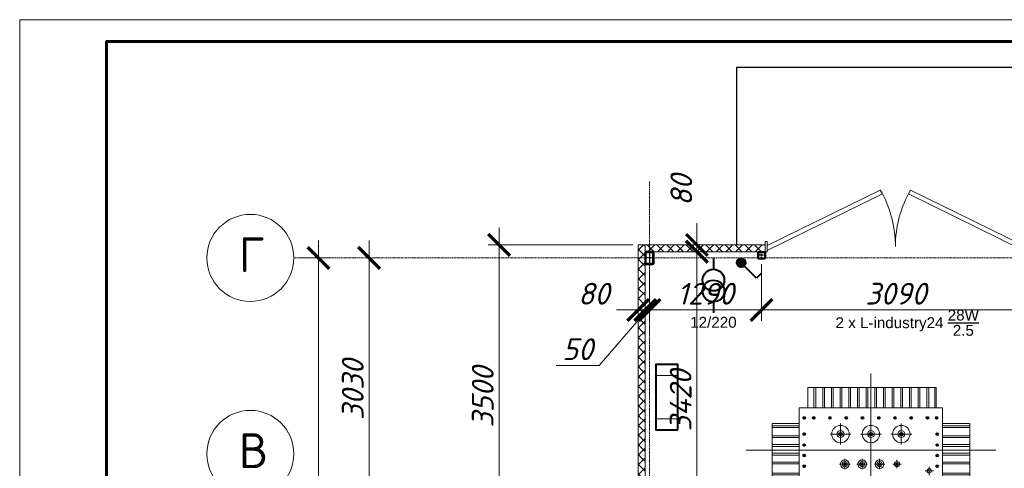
# Model space of a CAD drawing. Header units: millimetres. Extents: x 523209 to 536718, y -48289 to -47398.
# Tile 52 of 116: x 530863 to 531089, y -47675 to -47572. Entities that reach past the tile are written whole.
import ezdxf
from ezdxf.enums import TextEntityAlignment as Align

# ---------------------------------------------------------------- set-up
doc = ezdxf.new("R2010")
doc.units = ezdxf.units.MM
for name, pattern in [('ACAD_ISO02W100', [15, 12, -3]), ('CENTER', [50.8, 31.75, -6.35, 6.35, -6.35]), ('DASHED', [19.05, 12.7, -6.35]), ('GOST2.303 5', [24, 20, -1.5, 1, -1.5]), ('GOST2.303 6', [12, 8, -1.5, 1, -1.5])]:
    doc.linetypes.add(name, pattern=pattern)
doc.layers.get('Defpoints').update_dxf_attribs({"color": 140})
doc.layers.add('03_Осевые', color=4, linetype='GOST2.303 5')
for name, color, linetype, lineweight in [('centre', 1, 'CENTER', 15), ('Lines_Ном._пера__100', 7, 'Continuous', 20), ('main', 162, 'Continuous', 15), ('Text Blocks_Ном._пера__1', 7, 'Continuous', 30), ('А_СЭНДВИЧ', 30, 'Continuous', 5), ('ВК-линия контур', 132, 'Continuous', 15), ('ВК-линия толстая', 30, 'Continuous', 60), ('ВК-Текст', 1, 'Continuous', 30), ('Двери', 250, 'Continuous', 9), ('Металл', 170, 'Continuous', 40), ('осевая', 252, 'GOST2.303 6', 9), ('Размеры', 30, 'Continuous', 9), ('электрика', 1, 'Continuous', 40)]:
    doc.layers.add(name, color=color, linetype=linetype, lineweight=lineweight)
doc.styles.add('GOST 2.304', font='CS_Gost2304.shx')
doc.styles.get("Standard").update_dxf_attribs({"font": 'arial.ttf'})
doc.styles.add('СГЕНЕРИР_СТИЛЬ_3', font='isocpeur.ttf', dxfattribs={"oblique": 15})
doc.dimstyles.new('SPDS100', dxfattribs={"dimscale": 100, "dimtxt": 2.5, "dimasz": 2.5, "dimexe": 1.25, "dimexo": 0.625, "dimtad": 1, "dimdec": 0, "dimrnd": 0.001, "dimtxsty": 'GOST 2.304', "dimblk": 'OBLIQUE', "dimcen": 2.5, "dimdle": 2, "dimclrd": 256, "dimclre": 256, "dimclrt": 256, "dimadec": 0, "dimazin": 2, "dimtfac": 0.75, "dimtdec": 0, "dimtmove": 1, "dimatfit": 3, "dimfxl": 1, "dimtolj": 1, "dimlwd": -1, "dimlwe": -1, "dimarcsym": 0})

# ---------------------------------------------------------------- blocks, each defined once
blk = doc.blocks.new('*U136')
at = {"layer": 'ВК-линия контур', "color": 0}
for p, q in [((-594, 420), (0, 420)), ((-594, 0), (-594, 420))]:
    blk.add_line(p, q, dxfattribs=at)
at = {"layer": 'ВК-линия толстая', "color": 0}
for points in [[(-574, 5), (-574, 415), (-5, 415), (-5, 5)], [(-574, 401), (-574, 401), (-574, 401), (-574, 401)]]:
    blk.add_lwpolyline(points, close=True, dxfattribs=at)
at = {"layer": 'ВК-Текст', "color": 0}
blk.add_attdef('ЛИСТ_АЛ', text='', height=2.5, dxfattribs=at).set_placement((-10, 411.5), align=Align.MIDDLE_CENTER)
at = {"layer": 'ВК-Текст', "color": 0, "ltscale": 0.5}
blk.add_attdef('ВЕРХНИЙ_ШИФР', text='', height=0.000005, rotation=180, dxfattribs=at).set_placement((-574, 401), align=Align.MIDDLE_CENTER)
at = {"layer": 'ВК-Текст', "color": 0, "flags": 12}
blk.add_attdef('ФОРМАТ_ЛИСТА', (-42, 1.56), '', height=2.5, dxfattribs=at)
blk = doc.blocks.new('A$C29CC0E15')
at = {"layer": 'электрика', "lineweight": 0}
for p, q in [((2.5, 5), (2.5, 0)), ((12.5, 5), (12.5, 0))]:
    blk.add_line(p, q, dxfattribs=at)
at = {"layer": 'электрика'}
blk.add_lwpolyline([(0, 0), (15, 0), (15, 5), (0, 5), (0, 0)], dxfattribs=at)
blk = doc.blocks.new('A$C015468A0')
at = {"layer": 'электрика'}
h = blk.add_hatch(color=256, dxfattribs=at)
h.dxf.hatch_style = 1
h.paths.add_polyline_path([(5.59, 1, 1), (3.59, 1, 1)])
at = {"layer": 'электрика', "color": 1, "ltscale": 20}
for p, q in [((0, 3.49), (1.06, 4.55)), ((1.06, 4.55), (3.88, 1.71))]:
    blk.add_line(p, q, dxfattribs=at)
at = {"layer": 'электрика', "color": 1}
blk.add_circle((4.59, 1), 1, dxfattribs=at)
blk.add_circle((4.59, 1), 1, dxfattribs=at)
blk = doc.blocks.new('A$C3F1D332B')
at = {"layer": 'электрика'}
for p, q in [((0, 2.5), (2.5, 2.5)), ((10, 2.5), (12.5, 2.5))]:
    blk.add_line(p, q, dxfattribs=at)
for centre in [(5, 2.5), (7.5, 2.5)]:
    blk.add_circle(centre, 2.5, dxfattribs=at)
blk = doc.blocks.new('_ArchTick')
at = {"color": 0, "linetype": 'ByBlock', "const_width": 0.15}
blk.add_lwpolyline([(-0.5, -0.5), (0.5, 0.5)], dxfattribs=at)
blk = doc.blocks.new('*D234')
at = {"layer": 'Defpoints', "color": 0, "transparency": 16777216}
for p in [(1866, 14160), (1866, 14160), (1866, 11130)]:
    blk.add_point(p, dxfattribs=at)
at = {"layer": 'Размеры', "linetype": 'Continuous', "transparency": 16777216}
for p, q in [((1866, 10930), (1866, 14360)), ((1928, 14160), (1991, 14160)), ((1928, 11130), (1991, 11130))]:
    blk.add_line(p, q, dxfattribs=at)
at = {"layer": 'Размеры', "transparency": 16777216, "xscale": 250, "yscale": 250, "zscale": 250}
for p, rotation in [((1866, 14160), 90), ((1866, 11130), 270)]:
    blk.add_blockref('_ArchTick', p, dxfattribs=dict(at, rotation=rotation))
at = {"layer": 'Размеры', "transparency": 16777216, "insert": (1678, 12645), "char_height": 250, "attachment_point": 5, "rotation": 90, "style": 'СГЕНЕРИР_СТИЛЬ_3'}
blk.add_mtext('\\A1;3030', dxfattribs=at)
blk = doc.blocks.new('*D235')
at = {"layer": 'Defpoints', "color": 0, "transparency": 16777216}
for p in [(1000, 14160), (1284, 14160), (1000, 4610)]:
    blk.add_point(p, dxfattribs=at)
at = {"layer": 'Размеры', "linetype": 'Continuous', "transparency": 16777216}
for p, q in [((1284, 4410), (1284, 14360)), ((1062, 14160), (1409, 14160)), ((1062, 4610), (1409, 4610))]:
    blk.add_line(p, q, dxfattribs=at)
at = {"layer": 'Размеры', "transparency": 16777216, "xscale": 250, "yscale": 250, "zscale": 250}
for p, rotation in [((1284, 14160), 90), ((1284, 4610), 270)]:
    blk.add_blockref('_ArchTick', p, dxfattribs=dict(at, rotation=rotation))
at = {"layer": 'Размеры', "transparency": 16777216, "insert": (1097, 9385), "char_height": 250, "attachment_point": 5, "rotation": 90, "style": 'СГЕНЕРИР_СТИЛЬ_3'}
blk.add_mtext('\\A1;9550', dxfattribs=at)
blk = doc.blocks.new('*U118')
at = {"layer": 'А_СЭНДВИЧ'}
h = blk.add_hatch(dxfattribs=at)
h.set_pattern_fill('NET', color=256, scale=25, angle=45)
h.set_pattern_definition([(45, (1389.97, -100), (-56.1266, 56.1266), []), (135, (1389.97, -100), (-56.1266, -56.1266), [])])
h.paths.add_polyline_path([(68981, -52694), (70361, -52694), (70361, -52614), (68981, -52614)])
blk.add_lwpolyline([(68981, -52694), (70361, -52694), (70361, -52614), (68981, -52614)], close=True, dxfattribs=at)
blk = doc.blocks.new('*U119')
at = {"layer": 'А_СЭНДВИЧ'}
h = blk.add_hatch(dxfattribs=at)
h.set_pattern_fill('NET', color=256, scale=25, angle=45)
h.set_pattern_definition([(45, (3704.01, -100), (-56.1266, 56.1266), []), (135, (3704.01, -100), (-56.1266, -56.1266), [])])
h.paths.add_polyline_path([(69078, -52694), (72578, -52694), (72578, -52614), (69078, -52614)])
blk.add_lwpolyline([(69078, -52694), (72578, -52694), (72578, -52614), (69078, -52614)], close=True, dxfattribs=at)
blk = doc.blocks.new('ворота')
at = {"layer": 'Двери', "color": 0}
for p, q in [((80334, -53636), (81635, -53000)), ((83284, -53636), (81984, -53000)), ((80334, -53693), (81660, -53043)), ((83284, -53693), (81959, -53043))]:
    blk.add_line(p, q, dxfattribs=at)
for points in [[(80309, -53710), (80334, -53710), (80334, -53590), (80309, -53590)], [(83284, -53710), (83309, -53710), (83309, -53590), (83284, -53590)]]:
    blk.add_lwpolyline(points, close=True, dxfattribs=at)
for centre, start, end in [((80509, -53650), 0, 30), ((83109, -53650), 150, 180)]:
    blk.add_arc(centre, 1300, start, end, dxfattribs=at)
blk = doc.blocks.new('*D237')
at = {"layer": 'Defpoints', "color": 0, "transparency": 16777216}
for p in [(5041, 14230), (5637, 14230), (4841, 10810)]:
    blk.add_point(p, dxfattribs=at)
at = {"layer": 'Размеры', "linetype": 'Continuous', "transparency": 16777216}
for p, q in [((5637, 10610), (5637, 14430)), ((5104, 14230), (5762, 14230)), ((4904, 10810), (5762, 10810))]:
    blk.add_line(p, q, dxfattribs=at)
at = {"layer": 'Размеры', "transparency": 16777216, "xscale": 250, "yscale": 250, "zscale": 250}
for p, rotation in [((5637, 14230), 90), ((5637, 10810), 270)]:
    blk.add_blockref('_ArchTick', p, dxfattribs=dict(at, rotation=rotation))
at = {"layer": 'Размеры', "transparency": 16777216, "insert": (5450, 12520), "char_height": 250, "attachment_point": 5, "rotation": 90, "style": 'СГЕНЕРИР_СТИЛЬ_3'}
blk.add_mtext('\\A1;3420', dxfattribs=at)
blk = doc.blocks.new('*D238')
at = {"layer": 'Defpoints', "color": 0, "transparency": 16777216}
for p in [(5091, 14080), (6381, 14150), (6381, 13562)]:
    blk.add_point(p, dxfattribs=at)
at = {"layer": 'Размеры', "linetype": 'Continuous', "transparency": 16777216}
for p, q in [((6381, 14088), (6381, 13437)), ((5091, 14018), (5091, 13437)), ((4891, 13562), (6581, 13562))]:
    blk.add_line(p, q, dxfattribs=at)
at = {"layer": 'Размеры', "transparency": 16777216, "xscale": 250, "yscale": 250, "zscale": 250, "rotation": 180}
blk.add_blockref('_ArchTick', (5091, 13562), dxfattribs=at)
at = {"layer": 'Размеры', "transparency": 16777216, "xscale": 250, "yscale": 250, "zscale": 250}
blk.add_blockref('_ArchTick', (6381, 13562), dxfattribs=at)
at = {"layer": 'Размеры', "transparency": 16777216, "insert": (5736, 13749), "char_height": 250, "attachment_point": 5, "style": 'СГЕНЕРИР_СТИЛЬ_3'}
blk.add_mtext('\\A1;1290', dxfattribs=at)
blk = doc.blocks.new('*D239')
at = {"layer": 'Defpoints', "color": 0, "transparency": 16777216}
for p in [(6381, 14150), (9471, 14090), (9471, 13562)]:
    blk.add_point(p, dxfattribs=at)
at = {"layer": 'Размеры', "linetype": 'Continuous', "transparency": 16777216}
for p, q in [((6381, 14088), (6381, 13437)), ((9471, 14028), (9471, 13437)), ((6181, 13562), (9671, 13562))]:
    blk.add_line(p, q, dxfattribs=at)
at = {"layer": 'Размеры', "transparency": 16777216, "xscale": 250, "yscale": 250, "zscale": 250, "rotation": 180}
blk.add_blockref('_ArchTick', (6381, 13562), dxfattribs=at)
at = {"layer": 'Размеры', "transparency": 16777216, "xscale": 250, "yscale": 250, "zscale": 250}
blk.add_blockref('_ArchTick', (9471, 13562), dxfattribs=at)
at = {"layer": 'Размеры', "transparency": 16777216, "insert": (7926, 13749), "char_height": 250, "attachment_point": 5, "style": 'СГЕНЕРИР_СТИЛЬ_3'}
blk.add_mtext('\\A1;3090', dxfattribs=at)
blk = doc.blocks.new('*D245')
at = {"layer": 'Defpoints', "color": 0, "transparency": 16777216}
for p in [(5041, 14102), (5091, 14080), (5041, 13562)]:
    blk.add_point(p, dxfattribs=at)
at = {"layer": 'Размеры', "linetype": 'Continuous', "transparency": 16777216}
for p, q in [((5041, 14040), (5041, 13437)), ((5091, 14018), (5091, 13437)), ((5066, 13562), (4511, 12924)), ((5041, 13562), (4791, 13562)), ((5091, 13562), (5041, 13562)), ((5091, 13562), (5041, 13562)), ((5091, 13562), (5341, 13562)), ((4511, 12924), (4019, 12924))]:
    blk.add_line(p, q, dxfattribs=at)
at = {"layer": 'Размеры', "transparency": 16777216, "xscale": 250, "yscale": 250, "zscale": 250}
blk.add_blockref('_ArchTick', (5041, 13562), dxfattribs=at)
at = {"layer": 'Размеры', "transparency": 16777216, "xscale": 250, "yscale": 250, "zscale": 250, "rotation": 180}
blk.add_blockref('_ArchTick', (5091, 13562), dxfattribs=at)
at = {"layer": 'Размеры', "transparency": 16777216, "insert": (4265, 13111), "char_height": 250, "attachment_point": 5, "style": 'СГЕНЕРИР_СТИЛЬ_3'}
blk.add_mtext('\\A1;50', dxfattribs=at)
blk = doc.blocks.new('*D246')
at = {"layer": 'Defpoints', "color": 0, "transparency": 16777216}
for p in [(4961, 14160), (5041, 14160), (4961, 13562)]:
    blk.add_point(p, dxfattribs=at)
at = {"layer": 'Размеры', "linetype": 'Continuous', "transparency": 16777216}
for p, q in [((4961, 14098), (4961, 13437)), ((5041, 14098), (5041, 13437)), ((4961, 13562), (4711, 13562)), ((5041, 13562), (4961, 13562)), ((5041, 13562), (5291, 13562))]:
    blk.add_line(p, q, dxfattribs=at)
at = {"layer": 'Размеры', "transparency": 16777216, "xscale": 250, "yscale": 250, "zscale": 250}
blk.add_blockref('_ArchTick', (4961, 13562), dxfattribs=at)
at = {"layer": 'Размеры', "transparency": 16777216, "xscale": 250, "yscale": 250, "zscale": 250, "rotation": 180}
blk.add_blockref('_ArchTick', (5041, 13562), dxfattribs=at)
at = {"layer": 'Размеры', "transparency": 16777216, "insert": (4450, 13749), "char_height": 250, "attachment_point": 5, "style": 'СГЕНЕРИР_СТИЛЬ_3'}
blk.add_mtext('\\A1;80', dxfattribs=at)
blk = doc.blocks.new('*D247')
at = {"layer": 'Defpoints', "color": 0, "transparency": 16777216}
for p in [(5036, 14310), (5637, 14310), (5036, 14230)]:
    blk.add_point(p, dxfattribs=at)
at = {"layer": 'Размеры', "linetype": 'Continuous', "transparency": 16777216}
for p, q in [((5637, 14310), (5637, 14560)), ((5099, 14310), (5762, 14310)), ((5637, 14230), (5637, 14310)), ((5099, 14230), (5762, 14230)), ((5637, 14230), (5637, 13980))]:
    blk.add_line(p, q, dxfattribs=at)
at = {"layer": 'Размеры', "transparency": 16777216, "xscale": 250, "yscale": 250, "zscale": 250}
for p, rotation in [((5637, 14310), 270), ((5637, 14230), 90)]:
    blk.add_blockref('_ArchTick', p, dxfattribs=dict(at, rotation=rotation))
at = {"layer": 'Размеры', "transparency": 16777216, "insert": (5458, 14937), "char_height": 250, "attachment_point": 5, "rotation": 90, "style": 'СГЕНЕРИР_СТИЛЬ_3'}
blk.add_mtext('\\A1;80', dxfattribs=at)
blk = doc.blocks.new('A$C6DC02123')
for points in [[(820, 792.1, 1), (797.7, 792.1, 1)], [(1080.3, 792.1, 1), (1058, 792.1, 1)], [(1340.6, 792.1, 1), (1318.3, 792.1, 1)], [(857.2, 535.5, 1), (834.8, 535.5, 1)], [(1005.9, 535.5, 1), (983.6, 535.5, 1)], [(1154.7, 535.5, 1), (1132.3, 535.5, 1)], [(1303.4, 535.5, 1), (1281.1, 535.5, 1)]]:
    blk.add_hatch(color=256).paths.add_polyline_path(points)
for centre, radius in [((498.2, 930.7), 7.44), ((579.7, 930.7), 7.44), ((718.8, 930.7), 7.44), ((857.9, 930.7), 7.44), ((997, 930.7), 7.44), ((1136.1, 930.7), 7.44), ((1275.1, 930.7), 7.44), ((1414.2, 930.7), 7.44), ((1553.3, 930.7), 7.44), ((1631.8, 930.7), 7.44), ((498.2, 792.1), 7.44), ((808.8, 792.1), 11.2), ((1069.1, 792.1), 11.2), ((1329.4, 792.1), 11.2), ((1637, 792.1), 7.44), ((498.2, 699.1), 7.44), ((1637, 699.1), 7.44), ((498.2, 609.9), 7.44), ((1637, 609.9), 7.44), ((498.2, 516.9), 7.44), ((1637, 516.9), 7.44), ((498.2, 378.2), 7.44), ((579.7, 378.2), 7.44), ((718.8, 378.2), 7.44), ((857.9, 378.2), 7.44), ((997, 378.2), 7.44), ((1136.1, 378.2), 7.44), ((1275.1, 378.2), 7.44), ((1414.2, 378.2), 7.44), ((1553.3, 378.2), 7.44), ((1631.8, 378.2), 7.44)]:
    blk.add_circle(centre, radius)
at = {"layer": 'centre', "lineweight": 15, "ltscale": 100}
for p, q in [((1069.1, 1309), (1069.1, 0)), ((808.8, 702.8), (808.8, 881.3)), ((1069.1, 702.8), (1069.1, 881.3)), ((1329.4, 702.8), (1329.4, 881.3)), ((719.6, 792.1), (898.1, 792.1)), ((979.9, 792.1), (1158.4, 792.1)), ((1240.2, 792.1), (1418.7, 792.1)), ((0, 654.5), (2138.2, 655.4)), ((801.4, 535.5), (890.6, 535.5)), ((846, 490.9), (846, 580.1)), ((950.1, 535.5), (1039.4, 535.5)), ((994.7, 490.9), (994.7, 580.1)), ((1098.9, 535.5), (1188.1, 535.5)), ((1143.5, 490.9), (1143.5, 580.1)), ((1256.1, 535.5), (1328.4, 535.5)), ((1292.2, 571.7), (1292.2, 499.3)), ((1568.5, 513.1), (1568.5, 440.8)), ((1532.3, 477), (1604.7, 477))]:
    blk.add_line(p, q, dxfattribs=at)
at = {"layer": 'main', "lineweight": 15, "ltscale": 100}
for p, q in [((1628, 1189.5), (529.9, 1189.5)), ((529.9, 1189.5), (529.9, 1015.7)), ((582, 1189.5), (582, 1015.7)), ((596.8, 1189.5), (596.8, 1015.7)), ((656.3, 1189.5), (656.3, 1015.7)), ((671.2, 1189.5), (671.2, 1015.7)), ((730.7, 1189.5), (730.7, 1015.7)), ((745.6, 1189.5), (745.6, 1015.7)), ((805.1, 1189.5), (805.1, 1015.7)), ((820, 1189.5), (820, 1015.7)), ((879.5, 1189.5), (879.5, 1015.7)), ((894.3, 1189.5), (894.3, 1015.7)), ((953.8, 1189.5), (953.8, 1015.7)), ((968.7, 1189.5), (968.7, 1015.7)), ((1028.2, 1189.5), (1028.2, 1015.7)), ((1043.1, 1189.5), (1043.1, 1015.7)), ((1102.6, 1189.5), (1102.6, 1015.7)), ((1117.5, 1189.5), (1117.5, 1015.7)), ((1177, 1189.5), (1177, 1015.7)), ((1191.8, 1189.5), (1191.8, 1015.7)), ((1251.3, 1189.5), (1251.3, 1015.7)), ((1266.2, 1189.5), (1266.2, 1015.7)), ((1325.7, 1189.5), (1325.7, 1015.7)), ((1340.6, 1189.5), (1340.6, 1015.7)), ((1400.1, 1189.5), (1400.1, 1015.7)), ((1415, 1189.5), (1415, 1015.7)), ((1474.5, 1189.5), (1474.5, 1015.7)), ((1489.3, 1189.5), (1489.3, 1015.7)), ((1548.8, 1189.5), (1548.8, 1015.7)), ((1563.7, 1189.5), (1563.7, 1015.7)), ((1616.9, 1189.5), (1616.9, 1015.7)), ((1628, 1189.5), (1628, 1015.7)), ((455.5, 1015.7), (1682.7, 1015.7)), ((455.5, 1015.7), (455.5, 293.2)), ((1682.7, 1015.7), (1682.7, 293.2)), ((223.1, 883.1), (223.1, 426.7)), ((223.1, 883.1), (455.5, 883.1)), ((223.1, 861.9), (455.5, 861.9)), ((223.1, 847), (455.5, 847)), ((1915.1, 883.1), (1682.7, 883.1)), ((1915.1, 861.9), (1682.7, 861.9)), ((1915.1, 847), (1682.7, 847)), ((1915.1, 883.1), (1915.1, 426.7)), ((223.1, 776.5), (455.5, 776.5)), ((223.1, 761.6), (455.5, 761.6)), ((1915.1, 776.5), (1682.7, 776.5)), ((1915.1, 761.6), (1682.7, 761.6)), ((223.1, 702.1), (455.5, 702.1)), ((223.1, 687.2), (455.5, 687.2)), ((1915.1, 702.1), (1682.7, 702.1)), ((1915.1, 687.2), (1682.7, 687.2)), ((223.1, 627.7), (455.5, 627.7)), ((223.1, 612.9), (455.5, 612.9)), ((1915.1, 627.7), (1682.7, 627.7)), ((1915.1, 612.9), (1682.7, 612.9)), ((223.1, 553.4), (455.5, 553.4)), ((223.1, 538.5), (455.5, 538.5)), ((1915.1, 553.4), (1682.7, 553.4)), ((1915.1, 538.5), (1682.7, 538.5)), ((223.1, 458.9), (455.5, 458.9)), ((223.1, 444), (455.5, 444)), ((223.1, 426.7), (455.5, 426.7)), ((1915.1, 458.9), (1682.7, 458.9)), ((1915.1, 444), (1682.7, 444)), ((1915.1, 426.7), (1682.7, 426.7)), ((455.5, 293.2), (1682.7, 293.2)), ((529.9, 293.2), (529.9, 119.4)), ((582, 293.2), (582, 119.4)), ((596.8, 293.2), (596.8, 119.4)), ((656.3, 293.2), (656.3, 119.4)), ((671.2, 293.2), (671.2, 119.4)), ((730.7, 293.2), (730.7, 119.4)), ((745.6, 293.2), (745.6, 119.4)), ((805.1, 293.2), (805.1, 119.4)), ((820, 293.2), (820, 119.4)), ((879.5, 293.2), (879.5, 119.4)), ((894.3, 293.2), (894.3, 119.4)), ((953.8, 293.2), (953.8, 119.4)), ((968.7, 293.2), (968.7, 119.4)), ((1028.2, 293.2), (1028.2, 119.4)), ((1043.1, 293.2), (1043.1, 119.4)), ((1102.6, 293.2), (1102.6, 119.4)), ((1117.5, 293.2), (1117.5, 119.4)), ((1177, 293.2), (1177, 119.4)), ((1191.8, 293.2), (1191.8, 119.4)), ((1251.3, 293.2), (1251.3, 119.4)), ((1266.2, 293.2), (1266.2, 119.4)), ((1325.7, 293.2), (1325.7, 119.4)), ((1340.6, 293.2), (1340.6, 119.4)), ((1400.1, 293.2), (1400.1, 119.4)), ((1415, 293.2), (1415, 119.4)), ((1474.5, 293.2), (1474.5, 119.4)), ((1489.3, 293.2), (1489.3, 119.4)), ((1548.8, 293.2), (1548.8, 119.4)), ((1563.7, 293.2), (1563.7, 119.4)), ((1616.9, 293.2), (1616.9, 119.4)), ((1628, 293.2), (1628, 119.4)), ((529.9, 119.4), (1628, 119.4))]:
    blk.add_line(p, q, dxfattribs=at)
for centre, radius in [((808.8, 792.1), 74.4), ((1069.1, 792.1), 74.4), ((1329.4, 792.1), 74.4), ((808.8, 792.1), 29.7), ((1069.1, 792.1), 29.7), ((1329.4, 792.1), 29.7), ((846, 535.5), 37.2), ((846, 535.5), 22.3), ((846, 535.5), 11.2), ((994.7, 535.5), 37.2), ((994.7, 535.5), 22.3), ((994.7, 535.5), 11.2), ((1143.5, 535.5), 37.2), ((1143.5, 535.5), 22.3), ((1143.5, 535.5), 11.2), ((1292.2, 535.5), 22.3), ((1292.2, 535.5), 11.2), ((1568.5, 477), 18.6)]:
    blk.add_circle(centre, radius, dxfattribs=at)
blk = doc.blocks.new('*U209')
for points in [[(-32, -40), (32, -40, 0.414214), (40, -32), (40, 32, 0.414214), (32, 40), (-32, 40, 0.414214), (-40, 32), (-40, -32, 0.414214)], [(-32, -36), (32, -36, 0.414214), (36, -32), (36, 32, 0.414214), (32, 36), (-32, 36, 0.414214), (-36, 32), (-36, -32, 0.414214)]]:
    blk.add_lwpolyline(points, format="xyb", close=True)
at = {"layer": '03_Осевые'}
for p, q in [((0, -40), (0, 40)), ((-40, 0), (40, 0))]:
    blk.add_line(p, q, dxfattribs=at)
blk = doc.blocks.new('*U220')
for points in [[(-38, -70), (38, -70, 0.414214), (50, -58), (50, 58, 0.414214), (38, 70), (-38, 70, 0.414214), (-50, 58), (-50, -58, 0.414214)], [(-38, -64), (38, -64, 0.414214), (44, -58), (44, 58, 0.414214), (38, 64), (-38, 64, 0.414214), (-44, 58), (-44, -58, 0.414214)]]:
    blk.add_lwpolyline(points, format="xyb", close=True)
at = {"layer": '03_Осевые'}
for p, q in [((-50, 0), (50, 0)), ((0, -70), (0, 70))]:
    blk.add_line(p, q, dxfattribs=at)
blk = doc.blocks.new('*D257')
at = {"layer": 'Defpoints', "color": 0, "transparency": 16777216}
for p in [(3361, 14310), (4961, 14310), (4479, 10810)]:
    blk.add_point(p, dxfattribs=at)
at = {"layer": 'Размеры', "linetype": 'Continuous', "transparency": 16777216}
for p, q in [((3361, 10610), (3361, 14510)), ((4899, 14310), (3236, 14310)), ((4416, 10810), (3236, 10810))]:
    blk.add_line(p, q, dxfattribs=at)
at = {"layer": 'Размеры', "transparency": 16777216, "xscale": 250, "yscale": 250, "zscale": 250}
for p, rotation in [((3361, 14310), 90), ((3361, 10810), 270)]:
    blk.add_blockref('_ArchTick', p, dxfattribs=dict(at, rotation=rotation))
at = {"layer": 'Размеры', "transparency": 16777216, "insert": (3173, 12560), "char_height": 250, "attachment_point": 5, "rotation": 90, "style": 'СГЕНЕРИР_СТИЛЬ_3'}
blk.add_mtext('\\A1;3500', dxfattribs=at)
blk = doc.blocks.new('A$C6B5953C9')
blk.add_lwpolyline([(9691.4, 14310.2), (9691.4, 16350.2), (6091.4, 16350.2), (6091.4, 14310.2)])
at = {"layer": 'Lines_Ном._пера__100', "linetype": 'Continuous'}
for centre in [(500, 14160.2), (500, 11908.3)]:
    blk.add_circle(centre, 500, dxfattribs=at)
at = {"layer": 'осевая', "ltscale": 0.5}
for points in [[(5091.4, 15039), (5091.4, 1000)], [(1000, 14160.2), (24268.5, 14160.2)]]:
    blk.add_lwpolyline(points, dxfattribs=at)
at = {"layer": 'А_СЭНДВИЧ', "rotation": 270}
blk.add_blockref('*U119', (57655.8, 83388.4), dxfattribs=at)
at = {"layer": 'А_СЭНДВИЧ'}
blk.add_blockref('*U118', (-63939.9, 66924.6), dxfattribs=at)
at = {"layer": 'Двери', "color": 0}
blk.add_blockref('ворота', (-73888.1, 67940.4), dxfattribs=at)
at = {"layer": 'Металл', "rotation": 180.0099999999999}
blk.add_blockref('*U220', (5091.4, 14160.2), dxfattribs=at)
at = {"layer": 'Металл', "xscale": -1, "rotation": 0.009999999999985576}
blk.add_blockref('*U209', (6381.4, 14190.2), dxfattribs=at)
at = {"layer": 'электрика', "color": 1, "ltscale": 0.2, "xscale": 1.343971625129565, "yscale": 1.343971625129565, "zscale": 1.343971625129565}
blk.add_blockref('A$C6DC02123', (6202, 11071.4), dxfattribs=at)
at = {"layer": 'Text Blocks_Ном._пера__1', "style": 'СГЕНЕРИР_СТИЛЬ_3'}
for s, p in [('Г', (366.7, 13997.5)), ('В', (366.7, 11745.6))]:
    blk.add_text(s, height=400, dxfattribs=at).set_placement(p)
at = {"layer": 'Размеры'}
dim = blk.add_linear_dim(base=(5637.4, 14310.2), p1=(5036.4, 14230.2), p2=(5036.4, 14310.2), angle=90, dimstyle='SPDS100', override={"dimtxsty": 'СГЕНЕРИР_СТИЛЬ_3', "dimblk1": 'ArchTick', "dimblk2": 'ArchTick', "dimsah": 1}, dxfattribs=at)
dim.commit()
dim.dimension.update_dxf_attribs({"geometry": '*D247', "text_midpoint": (5645.5, 14936.5), "dimtype": 160})
for base, p1, p2, picture, middle in [((3361, 14310.2), (4478.9, 10810.2), (4961.4, 14310.2), '*D257', (3173.5, 12560.2)), ((5637.4, 14230.2), (4841.4, 10810.2), (5041.4, 14230.2), '*D237', (5449.9, 12520.2)), ((1284.3, 14160.2), (1000, 4610.2), (1000, 14160.2), '*D235', (1096.8, 9385.2)), ((1865.6, 14160.2), (1865.6, 11130.2), (1865.6, 14160.2), '*D234', (1678.1, 12645.2))]:
    dim = blk.add_linear_dim(base=base, p1=p1, p2=p2, angle=90, dimstyle='SPDS100', override={"dimtxsty": 'СГЕНЕРИР_СТИЛЬ_3', "dimblk1": 'ArchTick', "dimblk2": 'ArchTick', "dimsah": 1}, dxfattribs=at)
    dim.commit()
    dim.dimension.update_dxf_attribs({"geometry": picture, "text_midpoint": middle})
for base, p1, p2, picture, middle in [((4961.4, 13561.7), (5041.4, 14160.2), (4961.4, 14160.2), '*D246', (4449.6, 13561.7)), ((5041.4, 13561.7), (5091.4, 14080.2), (5041.4, 14102.2), '*D245', (4448.4, 12924))]:
    dim = blk.add_linear_dim(base=base, p1=p1, p2=p2, dimstyle='SPDS100', override={"dimtxsty": 'СГЕНЕРИР_СТИЛЬ_3', "dimblk1": 'ArchTick', "dimblk2": 'ArchTick', "dimsah": 1}, dxfattribs=at)
    dim.commit()
    dim.dimension.update_dxf_attribs({"geometry": picture, "text_midpoint": middle, "dimtype": 160})
for base, p1, p2, picture, middle in [((6381.4, 13561.7), (5091.4, 14080.2), (6381.4, 14150.2), '*D238', (5736.4, 13749.2)), ((9471.4, 13561.7), (6381.4, 14150.2), (9471.4, 14090.2), '*D239', (7926.4, 13749.2))]:
    dim = blk.add_linear_dim(base=base, p1=p1, p2=p2, dimstyle='SPDS100', override={"dimtxsty": 'СГЕНЕРИР_СТИЛЬ_3', "dimblk1": 'ArchTick', "dimblk2": 'ArchTick', "dimsah": 1}, dxfattribs=at)
    dim.commit()
    dim.dimension.update_dxf_attribs({"geometry": picture, "text_midpoint": middle})

msp = doc.modelspace()

# ---------------------------------------------------------------- block references
at = {"linetype": 'DASHED'}
ref = msp.add_blockref('*U136', (531456.63387, -47991.68774), dxfattribs=at)
ref.add_attrib('ВЕРХНИЙ_ШИФР', '1984-11.Р 01.06.01 РЗ.Э1-01', dxfattribs={"layer": 'ВК-Текст', "color": 0, "ltscale": 0.5, "height": 0.000005, "rotation": 180}).set_placement((530882.63392, -47590.68773), align=Align.MIDDLE_CENTER)
at = {"xscale": 0.02, "yscale": 0.02, "zscale": 0.02}
msp.add_blockref('A$C6B5953C9', (530905.70468, -47909.63692), dxfattribs=at)
at = {"layer": 'электрика'}
for name, p, rotation in [('A$C3F1D332B', (531019.748, -47626.53302), 270), ('A$C015468A0', (531033.23639, -47626.53303), 180), ('A$C29CC0E15', (531014.03187, -47665.9329), 90)]:
    msp.add_blockref(name, p, dxfattribs=dict(at, rotation=rotation))

# ---------------------------------------------------------------- texts
at = {"insert": (531066.84188, -47641.31718), "char_height": 2.5, "attachment_point": 5}
msp.add_mtext('\\A1;2 х L-industry24 \\S28W/2.5;', dxfattribs=at)
at = {"linetype": 'ACAD_ISO02W100', "lineweight": 100, "insert": (531022.248, -47641.2412), "char_height": 2.5, "attachment_point": 5}
msp.add_mtext('\\A1;12/220', dxfattribs=at)

doc.saveas('drawing.dxf')
